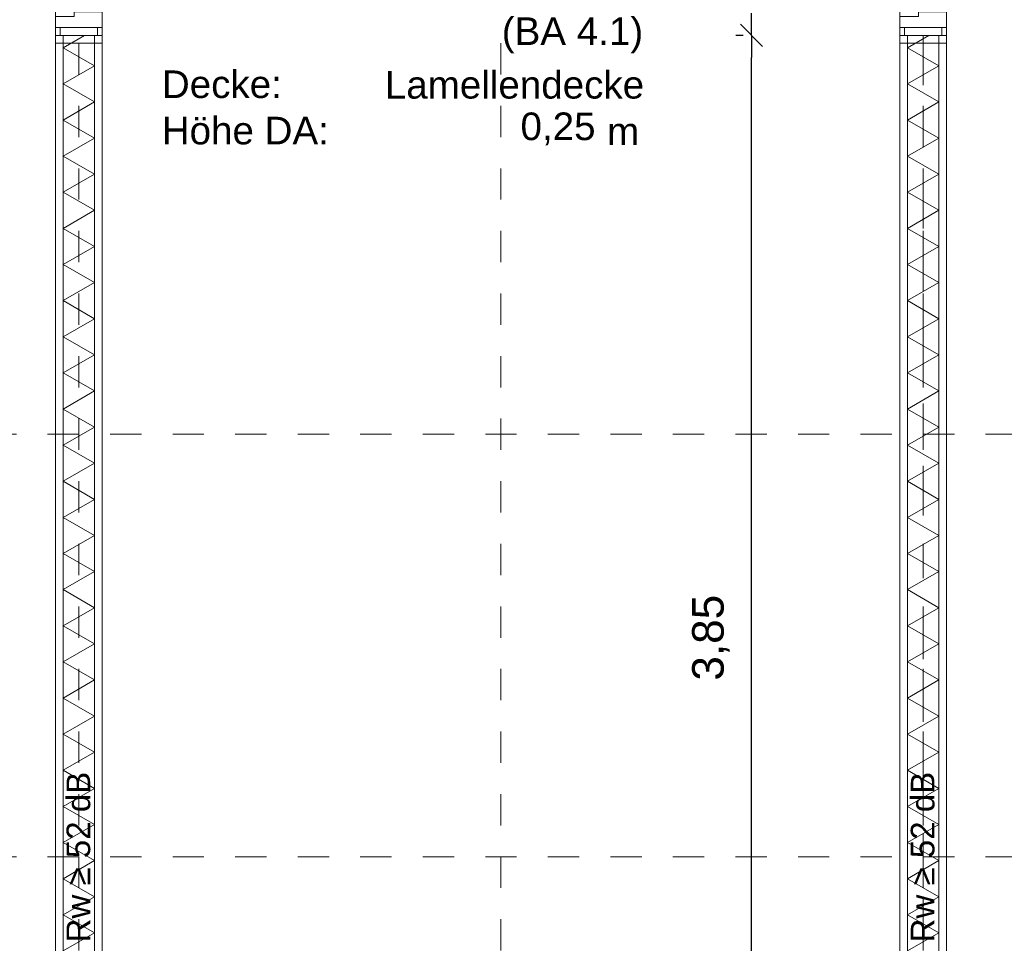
# Model space of a CAD drawing. Header units: metres. Extents: x -45.2 to 14.3, y -31.8 to 10.2.
# Tile 21 of 148: x -36.6 to -33.5, y -20.5 to -17.6. Entities that reach past the tile are written whole.
import ezdxf

# ---------------------------------------------------------------- set-up
doc = ezdxf.new("R2010")
doc.units = ezdxf.units.M
doc.header["$LTSCALE"] = 0.05
for name, pattern in [('Achsen 01', [5.291531, 3.175, -1.058062, 0.352704, -0.705764]), ('ISO-07 Punktiert', [0.889, 0.127, -0.762]), ('Raster 01', [2, 1, -1]), ('VW-01 Strichlinie kurz', [2, 1, -1])]:
    doc.linetypes.add(name, pattern=pattern)
doc.layers.get('0').update_dxf_attribs({"lineweight": 25})
for name, color, linetype, lineweight in [('027_Tischlerarbeiten-340 Innentüren', 7, 'Continuous', 9), ('039_Trockenbauarbeiten-000 Sturz', 7, 'ISO-07 Punktiert', 9), ('039_Trockenbauarbeiten-340 Gipskarton', 7, 'Continuous', 9), ('AV1-Akustikvorgaben-Trennwände', 7, 'Continuous', 5), ('AV1-Einrichtung Bemaßung', 7, 'Continuous', 9), ('AV1-Stempel-Raumstempel', 7, 'Continuous', 9)]:
    doc.layers.add(name, color=color, linetype=linetype, lineweight=lineweight)
for name, color, linetype, lineweight, true_color in [('039_Trockenbauarbeiten-340 Dämmung', 7, 'Continuous', 9, 0xc0c0c0), ('AV1-Achsen', 1, 'Achsen 01', 18, 0xff0000), ('AV1-Raster', 7, 'Raster 01', 9, 0xa6a6a6)]:
    doc.layers.add(name, color=color, linetype=linetype, lineweight=lineweight, true_color=true_color)
doc.styles.add('Arial', font='arial.ttf')

msp = doc.modelspace()

# ---------------------------------------------------------------- linework, layer by layer
at = {"color": 0, "linetype": 'ByBlock', "lineweight": -2}
for q in [(-34.2989, -17.5543), (-34.2989, -17.6957)]:
    msp.add_line((-34.2989, -17.625), q, dxfattribs=at)
at = {"color": 0, "linetype": 'Continuous', "lineweight": 15}
for p, q in [((-34.2636, -17.6604), (-34.3343, -17.5896)), ((-34.3343, -17.5896), (-34.2636, -17.6604))]:
    msp.add_line(p, q, dxfattribs=at)
at = {"layer": '027_Tischlerarbeiten-340 Innentüren'}
for points in [[(-36.525, -17.565), (-36.465, -17.565), (-36.465, -17.55), (-36.375, -17.55), (-36.375, -17.6), (-36.525, -17.6)], [(-33.825, -17.565), (-33.765, -17.565), (-33.765, -17.55), (-33.675, -17.55), (-33.675, -17.6), (-33.825, -17.6)], [(-36.51, -17.6), (-36.39, -17.6), (-36.39, -17.625), (-36.51, -17.625)], [(-33.81, -17.6), (-33.69, -17.6), (-33.69, -17.625), (-33.81, -17.625)]]:
    msp.add_lwpolyline(points, close=True, dxfattribs=at)
at = {"layer": '039_Trockenbauarbeiten-000 Sturz', "linetype": 'VW-01 Strichlinie kurz'}
for points in [[(-36.525, -16.525), (-36.375, -16.525), (-36.375, -17.625), (-36.525, -17.625)], [(-33.825, -16.525), (-33.675, -16.525), (-33.675, -17.625), (-33.825, -17.625)]]:
    msp.add_lwpolyline(points, close=True, dxfattribs=at)
at = {"layer": '039_Trockenbauarbeiten-340 Dämmung'}
msp.add_lwpolyline([(-36.5, -21.475), (-36.4, -21.475), (-36.4, -17.625), (-36.5, -17.625)], close=True, dxfattribs=at)
for points in [[(-36.5, -20.5512), (-36.4, -20.4935), (-36.5, -20.4358), (-36.4, -20.378), (-36.5, -20.3203), (-36.4, -20.2626), (-36.5, -20.2048), (-36.4, -20.1471), (-36.5, -20.0894), (-36.4, -20.0316), (-36.5, -19.9739), (-36.4, -19.9162), (-36.5, -19.8584), (-36.4, -19.8007), (-36.5, -19.7429), (-36.4, -19.6852), (-36.5, -19.6275), (-36.4, -19.5697), (-36.5, -19.512), (-36.4, -19.4543), (-36.5, -19.3965), (-36.4, -19.3388), (-36.5, -19.2811), (-36.4, -19.2233), (-36.5, -19.1656), (-36.4, -19.1079), (-36.5, -19.0501), (-36.4, -18.9924), (-36.5, -18.9347), (-36.4, -18.8769), (-36.5, -18.8192), (-36.4, -18.7615), (-36.5, -18.7037), (-36.4, -18.646), (-36.5, -18.5882), (-36.4, -18.5305), (-36.5, -18.4728), (-36.4, -18.415), (-36.5, -18.3573), (-36.4, -18.2996), (-36.5, -18.2418), (-36.4, -18.1841), (-36.5, -18.1264), (-36.4, -18.0686), (-36.5, -18.0109), (-36.4, -17.9532), (-36.5, -17.8954), (-36.4, -17.8377), (-36.5, -17.78), (-36.4, -17.7222), (-36.5, -17.6645), (-36.4316, -17.625)], [(-33.8, -20.5512), (-33.7, -20.4935), (-33.8, -20.4358), (-33.7, -20.378), (-33.8, -20.3203), (-33.7, -20.2626), (-33.8, -20.2048), (-33.7, -20.1471), (-33.8, -20.0894), (-33.7, -20.0316), (-33.8, -19.9739), (-33.7, -19.9162), (-33.8, -19.8584), (-33.7, -19.8007), (-33.8, -19.7429), (-33.7, -19.6852), (-33.8, -19.6275), (-33.7, -19.5697), (-33.8, -19.512), (-33.7, -19.4543), (-33.8, -19.3965), (-33.7, -19.3388), (-33.8, -19.2811), (-33.7, -19.2233), (-33.8, -19.1656), (-33.7, -19.1079), (-33.8, -19.0501), (-33.7, -18.9924), (-33.8, -18.9347), (-33.7, -18.8769), (-33.8, -18.8192), (-33.7, -18.7615), (-33.8, -18.7037), (-33.7, -18.646), (-33.8, -18.5882), (-33.7, -18.5305), (-33.8, -18.4728), (-33.7, -18.415), (-33.8, -18.3573), (-33.7, -18.2996), (-33.8, -18.2418), (-33.7, -18.1841), (-33.8, -18.1264), (-33.7, -18.0686), (-33.8, -18.0109), (-33.7, -17.9532), (-33.8, -17.8954), (-33.7, -17.8377), (-33.8, -17.78), (-33.7, -17.7222), (-33.8, -17.6645), (-33.7316, -17.625)]]:
    msp.add_lwpolyline(points, dxfattribs=at)
at = {"layer": '039_Trockenbauarbeiten-340 Gipskarton'}
for points in [[(-36.525, -17.625), (-36.5, -17.625), (-36.5, -21.475), (-36.525, -21.475)], [(-36.375, -17.65), (-36.525, -17.65), (-36.525, -17.625), (-36.375, -17.625)], [(-36.4, -17.625), (-36.375, -17.625), (-36.375, -21.475), (-36.4, -21.475)], [(-33.825, -17.625), (-33.8, -17.625), (-33.8, -21.475), (-33.825, -21.475)], [(-33.675, -17.65), (-33.825, -17.65), (-33.825, -17.625), (-33.675, -17.625)], [(-33.7, -17.625), (-33.675, -17.625), (-33.675, -21.475), (-33.7, -21.475)]]:
    msp.add_lwpolyline(points, close=True, dxfattribs=at)
at = {"layer": 'AV1-Achsen'}
msp.add_line((-33.75, -26.5), (-33.75, 4.9), dxfattribs=at)
at = {"layer": 'AV1-Einrichtung Bemaßung', "color": 0, "lineweight": -2}
for p, q in [((-34.325, -17.625), (-34.3489, -17.625)), ((-34.325, -17.625), (-34.3489, -17.625)), ((-34.2989, -21.4043), (-34.2989, -17.6957))]:
    msp.add_line(p, q, dxfattribs=at)
at = {"layer": 'AV1-Raster'}
for p, q in [((-36.45, -22.95), (-36.45, 1.35)), ((-35.1, -22.95), (-35.1, 1.35)), ((-33.75, -22.95), (-33.75, 1.35)), ((1.35, -18.9), (-40.5, -18.9)), ((1.35, -20.25), (-40.5, -20.25))]:
    msp.add_line(p, q, dxfattribs=at)
at = {"layer": 'Defpoints', "color": 0, "lineweight": 0}
for p, q in [((-36.525, -17.625), (-36.525, -17.625)), ((-36.525, -17.625), (-36.525, -17.625)), ((-34.2989, -17.625), (-34.2989, -17.625)), ((-33.825, -17.625), (-33.825, -17.625)), ((-33.825, -17.625), (-33.825, -17.625))]:
    msp.add_line(p, q, dxfattribs=at)

# ---------------------------------------------------------------- texts
at = {"layer": 'AV1-Akustikvorgaben-Trennwände', "char_height": 0.07565, "attachment_point": 7, "rotation": 90, "style": 'Arial'}
for insert in [(-36.4127, -20.5241), (-33.7127, -20.5241)]:
    msp.add_mtext('Rw ≥ 52 dB', dxfattribs=dict(at, insert=insert))
at = {"layer": 'AV1-Einrichtung Bemaßung', "color": 0, "insert": (-34.3691, -19.6873), "char_height": 0.10087, "attachment_point": 7, "rotation": 90, "style": 'Arial'}
msp.add_mtext('3,85', dxfattribs=at)
at = {"layer": 'AV1-Stempel-Raumstempel', "attachment_point": 7, "style": 'Arial'}
for s, insert, char_height in [('(BA 4.1)', (-35.0975, -17.6822), 0.08826), ('Decke:', (-36.1845, -17.8264), 0.08826), ('Lamellendecke', (-35.4715, -17.8282), 0.088263), ('Höhe DA:', (-36.1849, -17.9745), 0.08826), ('0,25', (-35.0376, -17.9761), 0.08826), ('m', (-34.7607, -17.9758), 0.0883)]:
    msp.add_mtext(s, dxfattribs=dict(at, insert=insert, char_height=char_height))

doc.saveas('drawing.dxf')
